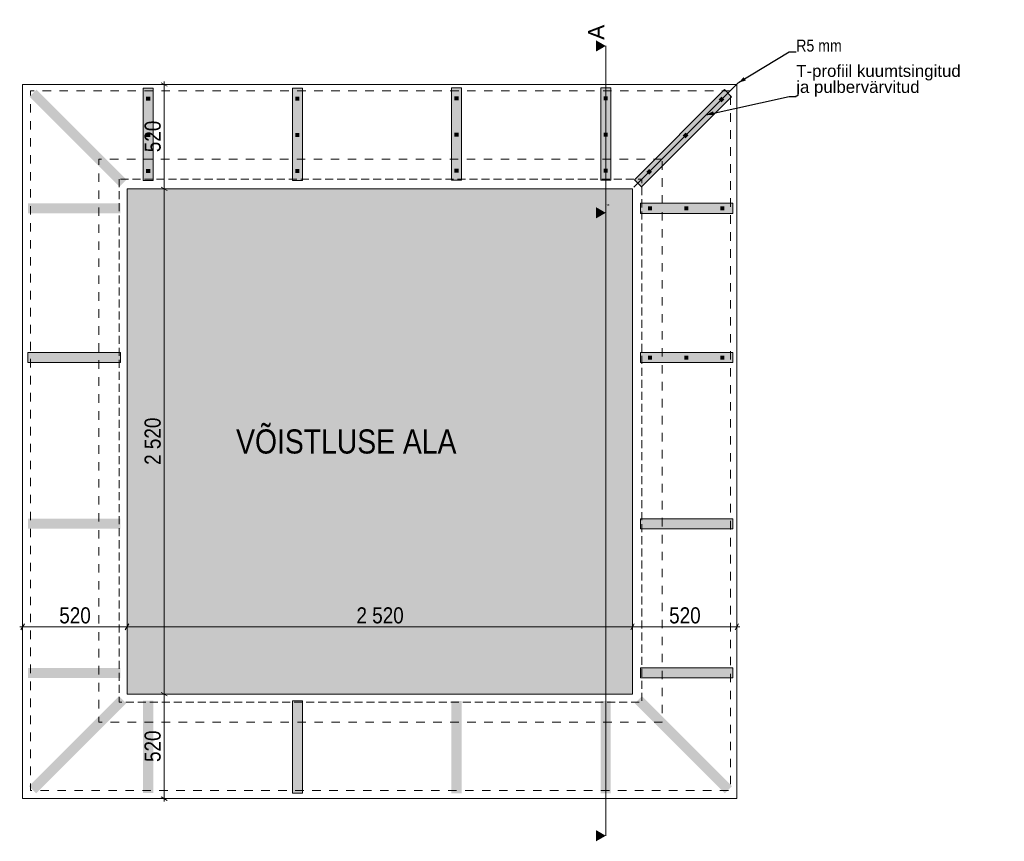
# Model space of a CAD drawing. Header units: millimetres. Extents: x -65 to 7804, y 0 to 7976.
# Tile 6 of 6: x 1714 to 6622, y 3880 to 7976. Entities that reach past the tile are written whole.
import ezdxf

# ---------------------------------------------------------------- set-up
doc = ezdxf.new("R2010")
doc.units = ezdxf.units.MM
doc.header["$MEASUREMENT"] = 0
doc.linetypes.add('Katkend', pattern=[84.666667, 42.333333, -42.333333])
doc.linetypes.add('Katkend varjatud', pattern=[60, 40, -20])
for name, color, linetype in [('00 2D joon.AR', 7, 'Continuous'), ('00 Kirjanurk.AR', 7, 'Continuous'), ('00 Mõõdud.AR', 7, 'Continuous'), ('00 Tekst.AR', 7, 'Continuous')]:
    doc.layers.add(name, color=color, linetype=linetype)
doc.styles.add('GENERATED_STYLE_3', font='txt', dxfattribs={"width": 0.84})
doc.styles.add('GENERATED_STYLE_4', font='txt')
doc.styles.add('GENERATED_STYLE_5', font='txt')
doc.dimstyles.new('GENERATED_STYLE__1', dxfattribs={"dimtxt": 80.206318, "dimasz": 22.8, "dimexe": 0.18, "dimexo": 3.007737, "dimgap": 0, "dimtad": 1, "dimdec": 0, "dimzin": 0, "dimdsep": 46, "dimtxsty": 'GENERATED_STYLE_3', "dimblk": 'ARROWHEAD_2', "dimblk1": 'ARROWHEAD_2', "dimblk2": 'ARROWHEAD_2', "dimcen": 0.09, "dimclrd": 5, "dimclre": 5, "dimclrt": 5, "dimadec": 1, "dimazin": 0, "dimtfac": 1, "dimtdec": 4, "dimtmove": 0, "dimatfit": 3, "dimfxl": 0, "dimtolj": 1, "dimtzin": 0, "dimarcsym": 0})
doc.dimstyles.new('GENERATED_STYLE__3', dxfattribs={"dimtxt": 80.206318, "dimasz": 22.8, "dimexe": 0.18, "dimexo": 3.007737, "dimgap": 0, "dimtad": 1, "dimtih": 1, "dimtoh": 1, "dimdec": 0, "dimzin": 0, "dimdsep": 46, "dimtxsty": 'GENERATED_STYLE_3', "dimblk": 'ARROWHEAD_2', "dimblk1": 'ARROWHEAD_2', "dimblk2": 'ARROWHEAD_2', "dimcen": 0.09, "dimclrd": 5, "dimclre": 5, "dimclrt": 5, "dimadec": 1, "dimazin": 0, "dimtfac": 1, "dimtdec": 4, "dimtmove": 0, "dimatfit": 3, "dimfxl": 0, "dimtolj": 1, "dimtzin": 0, "dimarcsym": 0})
doc.dimstyles.new('GENERATED_STYLE__4', dxfattribs={"dimtxt": 0.18, "dimasz": 36.574081, "dimexe": 0.18, "dimexo": 0.0625, "dimgap": 0, "dimtad": 0, "dimtih": 1, "dimtoh": 1, "dimdec": 4, "dimzin": 0, "dimdsep": 46, "dimcen": 0.09, "dimadec": 0, "dimazin": 0, "dimtfac": 1, "dimtdec": 4, "dimtmove": 0, "dimatfit": 3, "dimldrblk": 'ARROWHEAD_5', "dimfxl": 0, "dimtolj": 1, "dimtzin": 0, "dimarcsym": 0})

# ---------------------------------------------------------------- blocks, each defined once
blk = doc.blocks.new('*D15', base_point=(-55273.5, -66053.5))
at = {"layer": '00 Mõõdud.AR', "color": 5, "linetype": 'Continuous', "lineweight": 13}
for p, q in [((1737.3, 4963.9), (1719.9, 4933.9)), ((1728.6, 4926.4), (1728.6, 4971.4)), ((2257.7, 4963.9), (2240.3, 4933.9)), ((2249, 4926.4), (2249, 4971.4)), ((1713.9, 4948.9), (1728.6, 4948.9)), ((1728.6, 4948.9), (2249, 4948.9))]:
    blk.add_line(p, q, dxfattribs=at)
at = {"layer": '00 Mõõdud.AR', "color": 5, "lineweight": 13, "insert": (1911.3, 4965), "char_height": 80.206, "attachment_point": 7, "style": 'GENERATED_STYLE_3'}
blk.add_mtext('\\A1;{\\pql;\\fArial|b0|i0|c0|p34;520}', dxfattribs=at)
blk = doc.blocks.new('ARROWHEAD_2')
at = {"color": 0, "linetype": 'Continuous', "lineweight": 0}
for p, q in [((0, 0), (-1, 0)), ((-0.38, -0.66), (0.38, 0.66))]:
    blk.add_line(p, q, dxfattribs=at)
blk = doc.blocks.new('*D16', base_point=(-55273.5, -66053.5))
at = {"layer": '00 Mõõdud.AR', "color": 5, "linetype": 'Continuous', "lineweight": 13}
for p, q in [((2257.7, 4963.9), (2240.3, 4933.9)), ((2249, 4926.4), (2249, 4971.4)), ((4777.2, 4963.9), (4759.8, 4933.9)), ((4768.5, 4926.4), (4768.5, 4971.4)), ((2249, 4948.9), (4768.5, 4948.9))]:
    blk.add_line(p, q, dxfattribs=at)
at = {"layer": '00 Mõõdud.AR', "color": 5, "lineweight": 13, "insert": (3392.6, 4965), "char_height": 80.206, "attachment_point": 7, "style": 'GENERATED_STYLE_3'}
blk.add_mtext('\\A1;{\\pql;\\fArial|b0|i0|c0|p34;2\xa0520}', dxfattribs=at)
blk = doc.blocks.new('*D17', base_point=(-55273.5, -66053.5))
at = {"layer": '00 Mõõdud.AR', "color": 5, "linetype": 'Continuous', "lineweight": 13}
for p, q in [((4777.2, 4963.9), (4759.8, 4933.9)), ((4768.5, 4926.4), (4768.5, 4971.4)), ((5280.3, 4933.9), (5297.6, 4963.9)), ((5288.9, 4926.4), (5288.9, 4971.4)), ((4768.5, 4948.9), (5288.9, 4948.9)), ((5288.9, 4948.9), (5303.6, 4948.9))]:
    blk.add_line(p, q, dxfattribs=at)
at = {"layer": '00 Mõõdud.AR', "color": 5, "lineweight": 13, "insert": (4951.2, 4965), "char_height": 80.206, "attachment_point": 7, "style": 'GENERATED_STYLE_3'}
blk.add_mtext('\\A1;{\\pql;\\fArial|b0|i0|c0|p34;520}', dxfattribs=at)
blk = doc.blocks.new('*D18', base_point=(-55273.5, -66053.5))
at = {"layer": '00 Mõõdud.AR', "color": 5, "linetype": 'Continuous', "lineweight": 13}
for p, q in [((2448.8, 7643.7), (2418.8, 7661.1)), ((2433.8, 7667.1), (2433.8, 7652.4)), ((2411.3, 7652.4), (2456.3, 7652.4)), ((2433.8, 7652.4), (2433.8, 7132.5)), ((2411.3, 7132.5), (2456.3, 7132.5)), ((2448.8, 7123.8), (2418.8, 7141.1)), ((2433.8, 7132.5), (2433.7, 4612.9))]:
    blk.add_line(p, q, dxfattribs=at)
at = {"layer": '00 Mõõdud.AR', "color": 5, "lineweight": 13, "insert": (2417.7, 7315), "char_height": 80.206, "attachment_point": 7, "rotation": 89.9987, "style": 'GENERATED_STYLE_3'}
blk.add_mtext('\\A1;{\\pql;\\fArial|b0|i0|c0|p34;520}', dxfattribs=at)
blk = doc.blocks.new('*D19', base_point=(-55273.5, -66053.5))
at = {"layer": '00 Mõõdud.AR', "color": 5, "linetype": 'Continuous', "lineweight": 13}
for p, q in [((2411.3, 7132.5), (2456.3, 7132.5)), ((2448.8, 7123.8), (2418.8, 7141.1)), ((2433.8, 7132.5), (2433.7, 4612.9)), ((2448.7, 4604.3), (2418.7, 4621.6))]:
    blk.add_line(p, q, dxfattribs=at)
at = {"layer": '00 Mõõdud.AR', "color": 5, "lineweight": 13, "insert": (2417.7, 5756.5), "char_height": 80.206, "attachment_point": 7, "rotation": 89.9987, "style": 'GENERATED_STYLE_3'}
blk.add_mtext('\\A1;{\\pql;\\fArial|b0|i0|c0|p34;2\xa0520}', dxfattribs=at)
blk = doc.blocks.new('*D20', base_point=(-55273.5, -66053.5))
at = {"layer": '00 Mõõdud.AR', "color": 5, "linetype": 'Continuous', "lineweight": 13}
for p, q in [((2433.8, 7132.5), (2433.7, 4612.9)), ((2448.7, 4604.3), (2418.7, 4621.6)), ((2411.2, 4612.9), (2456.2, 4612.9)), ((2433.7, 4612.9), (2433.7, 4092.6)), ((2411.2, 4092.6), (2456.2, 4092.6)), ((2418.7, 4101.3), (2448.7, 4084)), ((2433.7, 4092.6), (2433.7, 4077.9))]:
    blk.add_line(p, q, dxfattribs=at)
at = {"layer": '00 Mõõdud.AR', "color": 5, "lineweight": 13, "insert": (2417.6, 4275.3), "char_height": 80.206, "attachment_point": 7, "rotation": 89.9987, "style": 'GENERATED_STYLE_3'}
blk.add_mtext('\\A1;{\\pql;\\fArial|b0|i0|c0|p34;520}', dxfattribs=at)
blk = doc.blocks.new('ARROWHEAD_5')
at = {"linetype": 'Continuous', "lineweight": 0}
blk.add_hatch(color=0, dxfattribs=at).paths.add_polyline_path([(-1, 0.2679), (0, 0), (-1, -0.2679)])
at = {"color": 0, "linetype": 'Continuous', "lineweight": 0}
blk.add_line((0, 0), (-1, 0), dxfattribs=at)

msp = doc.modelspace()

# ---------------------------------------------------------------- hatches: boundary and pattern name
at = {"layer": '00 Kirjanurk.AR', "linetype": 'Continuous', "lineweight": 13, "true_color": 0x83cfe1}
for points in [[(4586.9, 7816.8), (4635.2, 7844.7), (4586.9, 7872.5)], [(4586.9, 3879.8), (4635.2, 3907.7), (4586.9, 3935.6)]]:
    msp.add_hatch(color=141, dxfattribs=at).paths.add_polyline_path(points)
at = {"layer": '00 Kirjanurk.AR', "linetype": 'Continuous', "lineweight": 13}
for points in [[(2211.3, 7142.7), (1762.5, 7591.5), (1798, 7627), (2246.8, 7178.1)], [(2329.3, 7634.2), (2329.3, 7173.6), (2379.4, 7173.6), (2379.4, 7634.2)], [(3073.2, 7634.2), (3073.2, 7173.6), (3123.3, 7173.6), (3123.3, 7634.2)], [(3866.2, 7636.1), (3866.2, 7175.5), (3916.3, 7175.5), (3916.3, 7636.1)], [(4610.1, 7636.1), (4610.1, 7175.5), (4660.2, 7175.5), (4660.2, 7636.1)], [(4813.2, 7142.7), (5262, 7591.5), (5226.6, 7627), (4777.7, 7178.1)], [(2364.4, 7591.6), (2344.3, 7591.6), (2344.3, 7571.6), (2364.4, 7571.6)], [(3108.3, 7591.6), (3088.2, 7591.6), (3088.2, 7571.6), (3108.3, 7571.6)], [(3901.3, 7593.5), (3881.2, 7593.5), (3881.2, 7573.6), (3901.3, 7573.6)], [(4645.2, 7593.5), (4625.1, 7593.5), (4625.1, 7573.6), (4645.2, 7573.6)], [(5226.8, 7577.6), (5212.6, 7591.8), (5198.5, 7577.6), (5212.6, 7563.4)], [(2344.3, 7391.1), (2364.4, 7391.1), (2364.4, 7411.1), (2344.3, 7411.1)], [(3088.2, 7391.1), (3108.3, 7391.1), (3108.3, 7411.1), (3088.2, 7411.1)], [(3881.2, 7393), (3901.3, 7393), (3901.3, 7413.1), (3881.2, 7413.1)], [(4625.1, 7393), (4645.2, 7393), (4645.2, 7413.1), (4625.1, 7413.1)], [(5047.6, 7398.4), (5033.4, 7412.5), (5019.2, 7398.4), (5033.4, 7384.2)], [(2344.3, 7210.6), (2364.4, 7210.6), (2364.4, 7230.7), (2344.3, 7230.7)], [(3088.2, 7210.6), (3108.3, 7210.6), (3108.3, 7230.7), (3088.2, 7230.7)], [(3881.2, 7212.6), (3901.3, 7212.6), (3901.3, 7232.6), (3881.2, 7232.6)], [(4625.1, 7212.6), (4645.2, 7212.6), (4645.2, 7232.6), (4625.1, 7232.6)], [(4837.7, 7216.8), (4851.9, 7202.7), (4866, 7216.8), (4851.8, 7231)], [(1755.3, 7060.3), (2215.8, 7060.3), (2215.8, 7010.2), (1755.3, 7010.2)], [(4586.9, 6985.1), (4635.2, 7012.9), (4586.9, 7040.8)], [(5269.2, 7060.3), (4808.7, 7060.3), (4808.7, 7010.2), (5269.2, 7010.2)], [(4845.7, 7045.3), (4845.7, 7025.2), (4865.7, 7025.2), (4865.7, 7045.3)], [(5026.1, 7045.3), (5026.1, 7025.2), (5046.2, 7025.2), (5046.2, 7045.3)], [(5226.7, 7025.2), (5226.7, 7045.3), (5206.7, 7045.3), (5206.7, 7025.2)], [(1755.3, 6316.4), (2215.8, 6316.4), (2215.8, 6266.3), (1755.3, 6266.3)], [(5269.2, 6316.4), (4808.7, 6316.4), (4808.7, 6266.3), (5269.2, 6266.3)], [(4845.7, 6301.4), (4845.7, 6281.3), (4865.7, 6281.3), (4865.7, 6301.4)], [(5026.1, 6301.4), (5026.1, 6281.3), (5046.2, 6281.3), (5046.2, 6301.4)], [(5226.7, 6281.3), (5226.7, 6301.4), (5206.7, 6301.4), (5206.7, 6281.3)], [(1755.3, 5488.1), (2215.8, 5488.1), (2215.8, 5438), (1755.3, 5438)], [(5269.2, 5488.1), (4808.7, 5488.1), (4808.7, 5438), (5269.2, 5438)], [(1755.3, 4744.2), (2215.8, 4744.2), (2215.8, 4694.1), (1755.3, 4694.1)], [(5269.2, 4744.2), (4808.7, 4744.2), (4808.7, 4694.1), (5269.2, 4694.1)], [(2208.7, 4603.3), (2244.2, 4567.8), (1795.3, 4119), (1759.9, 4154.4)], [(2329.3, 4120.2), (2329.3, 4580.8), (2379.4, 4580.8), (2379.4, 4120.2)], [(3073.2, 4120.2), (3073.2, 4580.8), (3123.3, 4580.8), (3123.3, 4120.2)], [(3866.2, 4118.3), (3866.2, 4578.9), (3916.3, 4578.9), (3916.3, 4118.3)], [(4610.1, 4118.3), (4610.1, 4578.9), (4660.2, 4578.9), (4660.2, 4118.3)], [(4815.8, 4603.3), (4780.3, 4567.8), (5229.2, 4119), (5264.6, 4154.4)]]:
    msp.add_hatch(color=7, dxfattribs=at).paths.add_polyline_path(points)
at = {"layer": '00 Kirjanurk.AR', "linetype": 'Continuous', "lineweight": 0, "true_color": 0xdcbddc}
msp.add_hatch(color=9, dxfattribs=at).paths.add_polyline_path([(2249, 7132.5), (4768.5, 7132.5), (4768.5, 4613), (2249, 4613)])

# ---------------------------------------------------------------- linework, layer by layer
at = {"layer": '00 2D joon.AR', "color": 141, "linetype": 'Continuous', "lineweight": 13, "true_color": 0x83cfe1}
msp.add_line((4635.2, 7844.7), (4635.2, 3907.7), dxfattribs=at)
at = {"layer": '00 Kirjanurk.AR', "color": 7, "linetype": 'Continuous', "lineweight": 13}
msp.add_line((5295.4, 7660.4), (4775.5, 7140.5), dxfattribs=at)
at = {"layer": '00 Kirjanurk.AR', "color": 7, "linetype": 'Continuous', "lineweight": 13, "flags": 128}
for points in [[(5288.9, 7652.4), (1728.6, 7652.4), (1728.6, 4092.6), (5288.9, 4092.6)], [(2329.3, 7634.2), (2379.4, 7634.2), (2379.4, 7173.6), (2329.3, 7173.6)], [(3073.2, 7634.2), (3123.3, 7634.2), (3123.3, 7173.6), (3073.2, 7173.6)], [(3866.2, 7636.1), (3916.3, 7636.1), (3916.3, 7175.5), (3866.2, 7175.5)], [(4610.1, 7636.1), (4660.2, 7636.1), (4660.2, 7175.5), (4610.1, 7175.5)], [(4813.2, 7142.7), (4777.7, 7178.1), (5226.6, 7627), (5262, 7591.5)], [(2249, 7132.5), (4768.5, 7132.5), (4768.5, 4614), (2249, 4614)], [(5269.2, 7060.3), (5269.2, 7010.2), (4808.7, 7010.2), (4808.7, 7060.3)], [(1755.3, 6316.4), (1755.3, 6266.3), (2215.8, 6266.3), (2215.8, 6316.4)], [(5269.2, 6316.4), (5269.2, 6266.3), (4808.7, 6266.3), (4808.7, 6316.4)], [(5269.2, 5438), (5269.2, 5488.1), (4808.7, 5488.1), (4808.7, 5438)], [(5269.2, 4694.1), (5269.2, 4744.2), (4808.7, 4744.2), (4808.7, 4694.1)], [(3073.2, 4120.2), (3123.3, 4120.2), (3123.3, 4580.8), (3073.2, 4580.8)]]:
    msp.add_lwpolyline(points, close=True, dxfattribs=at)
at = {"layer": '00 Kirjanurk.AR', "color": 252, "linetype": 'Katkend', "lineweight": 13, "true_color": 0x8c8d8c, "flags": 128}
for points in [[(5256.7, 7621.7), (1767.8, 7621.7), (1767.8, 4132.7), (5256.7, 4132.7)], [(4915.7, 7280.9), (2108.5, 7280.7), (2108.8, 4473.4), (4916, 4473.6)]]:
    msp.add_lwpolyline(points, close=True, dxfattribs=at)
at = {"layer": '00 Kirjanurk.AR', "color": 252, "linetype": 'Katkend varjatud', "lineweight": 13, "true_color": 0x8c8d8c, "flags": 128}
msp.add_lwpolyline([(2209.1, 7180.3), (2209.1, 4573.6), (4815.8, 4573.6), (4815.8, 7180.3)], close=True, dxfattribs=at)

# ---------------------------------------------------------------- texts
at = {"layer": '00 2D joon.AR', "color": 7, "linetype": 'Continuous', "lineweight": 13, "insert": (2792.6, 5811.1), "char_height": 120.309, "attachment_point": 7, "style": 'GENERATED_STYLE_3'}
msp.add_mtext('\\A1;{\\pql;\\fArial|b0|i0|c0|p34;VÕISTLUSE ALA}', dxfattribs=at)
at = {"layer": '00 Kirjanurk.AR', "color": 141, "linetype": 'Continuous', "lineweight": 13, "true_color": 0x83cfe1, "insert": (4627.5, 7875.6), "char_height": 80.206, "attachment_point": 7, "rotation": 90, "style": 'GENERATED_STYLE_5'}
msp.add_mtext('\\A1;{\\pql;\\fArial|b0|i0|c0|p34;A}', dxfattribs=at)
at = {"layer": '00 Kirjanurk.AR', "color": 7, "linetype": 'Continuous', "lineweight": 13, "insert": (4653.5, 7045.9), "char_height": 13.125, "attachment_point": 7, "rotation": 90, "style": 'GENERATED_STYLE_5'}
msp.add_mtext('\\A1;{\\pql;\\fArial|b0|i0|c0|p34;A}', dxfattribs=at)
at = {"layer": '00 Tekst.AR', "color": 7, "linetype": 'Continuous', "lineweight": 13, "insert": (5584.6, 7815.6), "char_height": 60, "attachment_point": 7, "style": 'GENERATED_STYLE_3'}
msp.add_mtext('\\A1;{\\pql;\\fArial|b0|i0|c0|p34;R5 mm}', dxfattribs=at)
at = {"layer": '00 Tekst.AR', "color": 7, "linetype": 'Continuous', "lineweight": 13, "insert": (5584.6, 7592.6), "char_height": 60, "attachment_point": 7, "line_spacing_factor": 0.797458, "style": 'GENERATED_STYLE_4'}
msp.add_mtext('\\A1;{\\pql;\\pt198.065,396.13,594.195,792.26,990.325,1188.39,1386.46,1584.52,1782.59,1980.65,2178.72;\\fSwis721 BT|b0|i0|c0|p34;T-profiil kuumtsingitud \\P\\pql;\\pt198.065,396.13,594.195,792.26,990.325,1188.39,1386.46,1584.52,1782.59,1980.65,2178.72;\\fSwis721 BT|b0|i0|c0|p34;ja pulbervärvitud}', dxfattribs=at)

# ---------------------------------------------------------------- dimensions: what is measured, and where the dimension line sits
at = {"layer": '00 Mõõdud.AR', "color": 5, "linetype": 'Continuous', "lineweight": 13}
for base, p1, p2, picture, middle in [((2433.8, 7132.5), (2433.8, 7652.4), (2433.8, 7132.5), '*D18', (2377.6, 7409.4)), ((2433.7, 4612.9), (2433.8, 7132.5), (2249, 4613), '*D19', (2377.6, 5898.2)), ((2433.7, 4092.6), (2249, 4613), (2434.1, 4092.6), '*D20', (2377.5, 4369.8))]:
    dim = msp.add_linear_dim(base=base, p1=p1, p2=p2, angle=269.9987, dimstyle='GENERATED_STYLE__1', dxfattribs=at)
    dim.commit()
    dim.dimension.update_dxf_attribs({"geometry": picture, "text_midpoint": middle, "dimtype": 160, "text_rotation": 89.9987})
for base, p1, p2, picture, middle in [((2249, 4948.9), (1728.6, 4948.9), (2249, 7132.5), '*D15', (2005.8, 5005.1)), ((4768.504, 4948.9474), (2249.0013, 7132.4527), (4768.504, 7132.4527), '*D16', (3534.2162, 5005.0918)), ((5288.9, 4948.9), (4768.5, 7132.5), (5288.9, 4948.9), '*D17', (5045.7, 5005.1))]:
    dim = msp.add_linear_dim(base=base, p1=p1, p2=p2, dimstyle='GENERATED_STYLE__3', dxfattribs=at)
    dim.commit()
    dim.dimension.update_dxf_attribs({"geometry": picture, "text_midpoint": middle, "dimtype": 160})

# ---------------------------------------------------------------- leaders
at = {"layer": '00 Tekst.AR', "color": 7, "linetype": 'Continuous', "lineweight": 13, "annotation_type": 0, "has_hookline": 1, "hookline_direction": 0}
for points, text_width in [([(5296.8, 7661.8), (5549.4, 7815.6), (5584.6, 7815.6)], 216.5), ([(5136.4, 7501.4), (5549.4, 7592.6), (5584.6, 7592.6)], 1037.1)]:
    msp.add_leader(points, dimstyle='GENERATED_STYLE__4', dxfattribs=dict(at, text_width=text_width))

doc.saveas('drawing.dxf')
